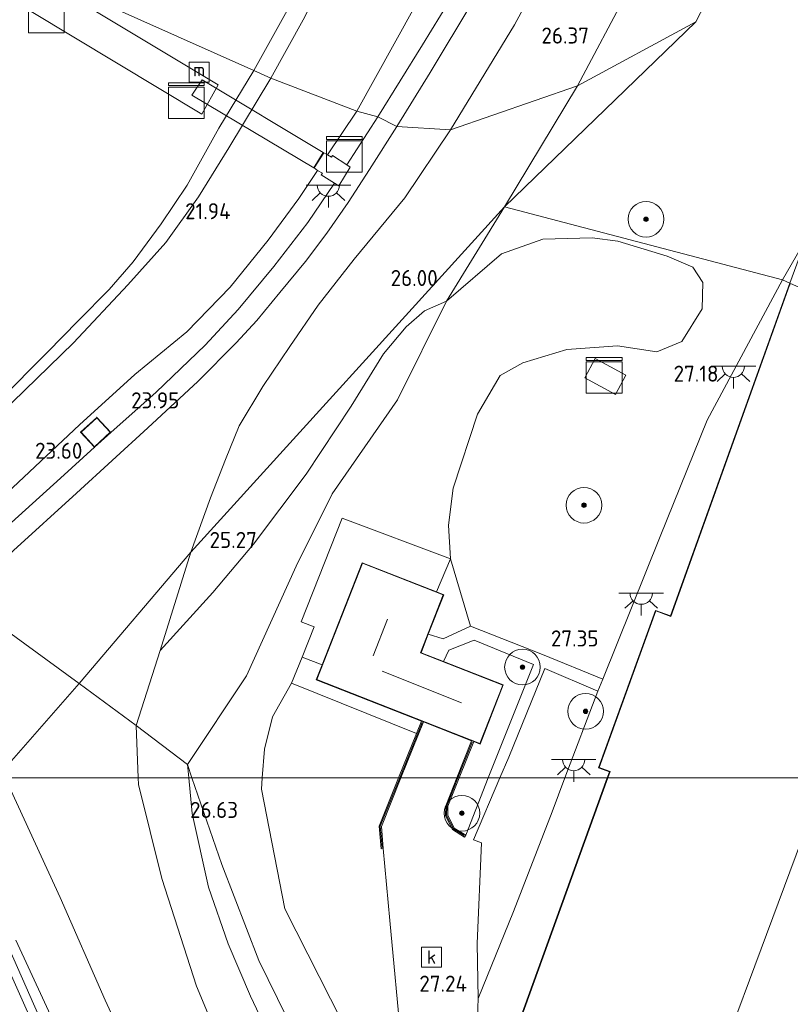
# Model space of a CAD drawing. Header units: metres. Extents: x 185049 to 189876, y 349292 to 352302.
# Tile 124 of 256: x 188881 to 188967, y 349975 to 350085. Entities that reach past the tile are written whole.
import ezdxf
from ezdxf.enums import TextEntityAlignment as Align

# ---------------------------------------------------------------- set-up
doc = ezdxf.new("R2010")
doc.units = ezdxf.units.M
for name, color, linetype, lineweight in [('B-WE-GR-BOOM-S', 90, 'Continuous', 25), ('B-WE-GR-GRAS-GV', 60, 'Continuous', 13), ('B-WE-GR-HAAG-G', 90, 'GR-HAAG1', 13), ('B-WE-GW-TALUD_KRUIN-G', 90, 'Continuous', 18), ('B-WE-GW-TALUD_TEEN-G', 90, 'Continuous', 18), ('B-WE-IE-MEUBILAIR_WATERWEGMEUBILAIR-S', 150, 'Continuous', 25), ('B-WE-IE-TERREINAFSCHEIDING_KUNSTMATIG_HEKWERK-G', 20, 'IE-TERREINAFSCHEIDING-KUNSTMATIG', 18), ('B-WE-IE-TERREINAFSCHEIDING_KUNSTMATIG_MUUR-G', 90, 'IE-TERREINAFSCHEIDING-KUNSTMATIG-DICHT', 18), ('B-WE-IE-TERREINAFSCHEIDING_KUNSTMATIG_MUUR-GV', 90, 'Continuous', 18), ('B-WE-KG-KADASTRAAL_DAKRAND-G', 170, 'Continuous', 18), ('B-WE-KG-KADASTRAAL_NOK-G', 10, 'Continuous', 18), ('B-WE-KL-DATA-S', 90, 'Continuous', 25), ('B-WE-KL-ET_LS_OV_LICHTPUNT-S', 190, 'Continuous', 25), ('B-WE-KW-KUNSTWERK_BRUG-GV', 170, 'Continuous', 18), ('B-WE-KW-KUNSTWERK_STEIGER-GV', 170, 'Continuous', 18), ('B-WE-OB-BEKLEDING_STEEN-GV', 30, 'Continuous', 18), ('B-WE-OB-BEKLEDING_STORTSTEEN-GV', 30, 'Continuous', 18), ('B-WE-OG-BEBOUWING_BEDRIJVEN-GV', 7, 'Continuous', 18), ('B-WE-OG-BEBOUWING_SCHUUR-GV', 7, 'Continuous', 35), ('B-WE-OG-BEBOUWING_WONINGBOUW-GV', 7, 'Continuous', 18), ('B-WE-OG-TERREIN_BEDRIJVENTERREIN-GV', 7, 'Continuous', 18), ('B-WE-OG-TERREIN_GROEN-GV', 7, 'Continuous', 18), ('B-WE-OG-WATER_HAVEN-GV', 170, 'Continuous', 18), ('B-WE-RI-GWA_KOLK-S', 30, 'Continuous', 25), ('B-WE-VH-VERHARDING_ASFALT-GV', 252, 'Continuous', 18), ('B-WE-VH-VERHARDING_BETON-GV', 252, 'Continuous', 18), ('B-WE-VH-VERHARDING_STRAATBAKSTEEN-GV', 252, 'Continuous', 18), ('B-WE-VH-VERHARDING_TEGEL-GV', 252, 'Continuous', 18), ('X-XX-AL-HOOGTELABEL-S', 7, 'Continuous', 25)]:
    doc.layers.add(name, color=color, linetype=linetype, lineweight=lineweight)
doc.styles.add('NLCS-ISO', font='NLCS-ISO.ttf')
doc.styles.add('NLCS-ISO-ANNOTATIVE-T18', font='NLCS-ISO.ttf', dxfattribs={"height": 1.8})
doc.linetypes.add('GR-HAAG1', pattern='A,6,[176,NLCS.SHX,S=0.125,R=0,X=0,Y=0],-2', length=8)
doc.linetypes.add('IE-TERREINAFSCHEIDING-KUNSTMATIG', pattern='A,4,[82,NLCS.SHX,S=0.75,R=90,X=0,Y=0],4,-2', length=10)
doc.linetypes.add('IE-TERREINAFSCHEIDING-KUNSTMATIG-DICHT', pattern='A,8,-1,[82,NLCS.SHX,S=0.75,R=90,X=0,Y=0],-1', length=10)

# ---------------------------------------------------------------- blocks, each defined once
blk = doc.blocks.new('SKL-ET_OV_LICHTPUNT-SO')
at = {"color": 0, "linetype": 'ByBlock', "lineweight": 18}
for points in [[(-1.25, 0), (-2.5, 0)], [(1.25, 0), (2.5, 0)], [(-0.92, -0.85), (-1.83, -1.7)], [(0.92, -0.85), (1.83, -1.7)], [(0, -1.25), (0, -2.5)]]:
    blk.add_lwpolyline(points, dxfattribs=at)
blk.add_lwpolyline([(0, 0), (1.25, 0, -1), (-1.25, 0)], format="xyb", close=True, dxfattribs=at)
blk = doc.blocks.new('SAL-HOOGTELABEL-SO')
at = {"color": 0, "linetype": 'ByBlock', "lineweight": -2, "style": 'NLCS-ISO-ANNOTATIVE-T18'}
blk.add_attdef('HOOGTE', text='', height=1.8, dxfattribs=at).set_placement((2.79, 0), align=Align.RIGHT)
blk = doc.blocks.new('SGR-BOOM_01-SO')
at = {"linetype": 'ByBlock', "lineweight": 18}
h = blk.add_hatch(color=0, dxfattribs=at)
h.dxf.hatch_style = 1
edge = h.paths.add_edge_path()
edge.add_arc((0, 0), 0.25, 0, 360)
at = {"color": 0, "linetype": 'ByBlock', "lineweight": 18}
for radius in [2, 0.25]:
    blk.add_circle((0, 0), radius, dxfattribs=at)
blk = doc.blocks.new('SKL-DATA_KAST-SO')
at = {"color": 0, "linetype": 'ByBlock', "lineweight": 18}
for points in [[(-2, 2), (2, 2), (2, 1.68), (-2, 1.68)], [(-2, 1.52), (2, 1.52), (2, -2), (-2, -2)]]:
    blk.add_lwpolyline(points, close=True, dxfattribs=at)
blk = doc.blocks.new('SIE-WATER_MEERPAAL-SO')
at = {"color": 0, "linetype": 'ByBlock', "lineweight": 18}
blk.add_lwpolyline([(-1.12, -1.12), (1.12, -1.12), (1.12, 1.12), (-1.12, 1.12)], close=True, dxfattribs=at)
at = {"color": 0, "linetype": 'ByBlock', "lineweight": 18, "style": 'NLCS-ISO'}
blk.add_text('m', height=1.5, dxfattribs=at).set_placement((0, 0.28), align=Align.MIDDLE_CENTER)
blk = doc.blocks.new('SRI-KOLK-SO')
at = {"color": 0, "linetype": 'ByBlock', "lineweight": 18}
blk.add_lwpolyline([(-1.125, -1.125), (1.125, -1.125), (1.125, 1.125), (-1.125, 1.125)], close=True, dxfattribs=at)
at = {"color": 0, "linetype": 'ByBlock', "lineweight": 18, "style": 'NLCS-ISO'}
blk.add_text('k', height=1.5, dxfattribs=at).set_placement((0, 0), align=Align.MIDDLE_CENTER)

msp = doc.modelspace()

# ---------------------------------------------------------------- linework, layer by layer
at = {"layer": 'B-WE-GR-GRAS-GV'}
for points in [[(188925.715, 350082.229, 24.908), (188920.726, 350074.154, 24.794), (188918.362, 350074.785, 24.62), (188926.923, 350090.263, 24.927), (188935.984, 350105.334, 24.905), (188944.242, 350118.441, 24.82), (188946.632, 350116.91, 25.055), (188940.922, 350107.396, 25.15), (188935.97, 350099.224, 25.154), (188930.767, 350090.465, 25.131)], [(188936.029, 350084.446, 25.255), (188928.862, 350072.696, 25.039), (188922.853, 350073.078, 24.754), (188926.593, 350079.114, 24.902), (188931.381, 350087.07, 25.095), (188935.27, 350093.742, 25.118), (188944.949, 350109.753, 25.084), (188948.69, 350116.037, 25.164), (188949.148, 350116.53, 25.171), (188949.461, 350116.86, 25.194), (188949.892, 350117.02, 25.239), (188950.399, 350117.117, 25.296), (188952.469, 350116.811, 25.531), (188954.063, 350116.717, 25.615), (188948.432, 350106.958, 25.346), (188942.702, 350096.783, 25.217)], [(188943.089, 350077.607, 26.874), (188928.862, 350072.696, 25.039), (188936.029, 350084.446, 25.255), (188942.702, 350096.783, 25.217), (188948.432, 350106.958, 25.346), (188954.063, 350116.717, 25.615), (188957.459, 350116.518, 26.191), (188960.952, 350116.46, 26.726), (188956.158, 350108.108, 26.828), (188953.403, 350101.85, 26.824), (188951.118, 350095.34, 26.809), (188948.75, 350088.27, 26.889)], [(188983.733, 350115.147, 27.432), (188985.532, 350114.294, 27.449), (188994.948, 350109.092, 27.478), (188995.463, 350106.188, 27.512), (188988.534, 350094.503, 27.356), (188980.73, 350082.594, 27.31), (188968.7488, 350060.4742, 27.217), (188966.089, 350055.864, 27.238), (188934.919, 350064.047, 26.775), (188956.355, 350084.802, 27.281), (188966.553, 350104.46, 27.274), (188973.144, 350115.82, 27.154)], [(188956.355, 350084.802, 27.281), (188943.089, 350077.607, 26.874), (188948.75, 350088.27, 26.889), (188951.118, 350095.34, 26.809), (188953.403, 350101.85, 26.824), (188956.158, 350108.108, 26.828), (188960.952, 350116.46, 26.726), (188963.247, 350116.421, 26.9), (188968.135, 350116.031, 27.056), (188973.144, 350115.82, 27.154), (188966.553, 350104.46, 27.274)], [(188956.355, 350084.802, 27.281), (188934.919, 350064.047, 26.775), (188943.089, 350077.607, 26.874)], [(188934.919, 350064.047, 26.775), (188899.747, 350025.329, 24.366), (188901.95, 350031.413, 24.378), (188903.65, 350035.726, 24.316), (188905.179, 350039.505, 24.324), (188907.814, 350043.894, 24.293), (188910.835, 350048.381, 24.305), (188914.043, 350053.034, 24.436), (188918.065, 350058.19, 24.774), (188923.737, 350065.067, 24.94), (188928.862, 350072.696, 25.039), (188943.089, 350077.607, 26.874)], [(188920.726, 350074.154, 24.794), (188917.238, 350068.766, 24.569), (188915.647, 350069.816, 24.633), (188915.519, 350069.617, 24.633), (188915.076, 350069.896, 24.633), (188918.362, 350074.785, 24.62)], [(188899.747, 350025.329, 24.366), (188887.229, 350010.58, 24.174), (188874.05, 350020.2, 23.885), (188879.873, 350025.505, 23.843), (188886.951, 350031.937, 23.874), (188894.948, 350039.283, 23.97), (188900.526, 350044.455, 23.981), (188904.825, 350048.793, 24.012), (188907.164, 350051.32, 24.085), (188909.732, 350054.427, 24.182), (188912.596, 350057.917, 24.289), (188915.007, 350061.11, 24.412), (188917.407, 350064.547, 24.551), (188919.787, 350068.232, 24.713), (188922.853, 350073.078, 24.754), (188928.862, 350072.696, 25.039), (188923.737, 350065.067, 24.94), (188918.065, 350058.19, 24.774), (188914.043, 350053.034, 24.436), (188910.835, 350048.381, 24.305), (188907.814, 350043.894, 24.293), (188905.179, 350039.505, 24.324), (188903.65, 350035.726, 24.316), (188901.95, 350031.413, 24.378)], [(188902.222, 350020.79, 25.303), (188896.322, 350014.303, 24.335), (188899.747, 350025.329, 24.366), (188934.919, 350064.047, 26.775), (188928.436, 350053.462, 26.601), (188925.947, 350052.375, 26.362), (188923.902, 350050.601, 26.287), (188921.348, 350047.568, 26.211), (188917.729, 350041.691, 26.332), (188912.67, 350034.088, 26.377), (188906.773, 350026.203, 25.969)], [(188934.919, 350064.047, 26.775), (188966.089, 350055.864, 27.238), (188957.633, 350040.12, 27.274), (188952.366, 350027.085, 27.266), (188945.963, 350011.096, 27.182), (188939.177, 350013.857, 27.305), (188931.09, 350017.011, 27.411), (188928.862, 350024.593, 27.474), (188928.634, 350028.359, 27.252), (188929.183, 350032.506, 27.131), (188931.912, 350040.802, 26.767), (188934.417, 350045.139, 26.752), (188936.975, 350046.542, 26.767), (188941.908, 350048.044, 26.813), (188947.589, 350048.476, 26.858), (188952.015, 350047.788, 26.888), (188954.807, 350048.959, 26.994), (188957.081, 350052.597, 27.04), (188957.167, 350055.578, 27.04), (188956.045, 350057.298, 27.055), (188953.155, 350058.503, 27.055), (188947.609, 350060.213, 26.979), (188944.767, 350060.579, 26.994), (188939.225, 350060.426, 26.964), (188934.571, 350058.786, 26.798), (188928.436, 350053.462, 26.601)], [(188968.7488, 350060.4742, 27.217), (188966.912, 350055.495, 27.217), (188966.089, 350055.864, 27.238)], [(188943.91, 350044.874, 26.821), (188947.371, 350043.012, 26.881), (188948.539, 350045.183, 26.893), (188945.078, 350047.045, 26.833)], [(188896.322, 350014.303, 24.335), (188893.609, 350005.884, 24.174), (188887.229, 350010.58, 24.174), (188899.747, 350025.329, 24.366)], [(188887.229, 350010.58, 24.174), (188878.582, 350000.739, 23.751), (188873.636, 350011.191, 23.677), (188869.947, 350018.15, 23.554), (188869.565, 350019.694, 23.523), (188869.754, 350021.677, 23.5), (188870.363, 350022.76, 23.485), (188872.197, 350021.486, 23.774), (188874.05, 350020.2, 23.885)], [(188941.6893, 350000, 27.2439), (188934.4128, 350000, 27.2569), (188935.415, 350002.337, 27.242), (188939.429, 350012.264, 27.258), (188945.378, 350009.753, 27.187)], [(188893.8489, 350000, 24.0795), (188878.9229, 350000, 23.7527), (188878.582, 350000.739, 23.751), (188887.229, 350010.58, 24.174), (188893.609, 350005.884, 24.174)], [(188923.0409, 350000, 27.4625), (188907.7676, 350000, 27.0111), (188908.029, 350003.22, 27.109), (188908.905, 350006.855, 27.185), (188911.03, 350010.619, 27.2), (188925.051, 350004.995, 27.524)], [(188920.202, 349934.937, 24.241), (188924.99, 349924.912, 24.19), (188920.57, 349921.788, 24.146), (188913.236, 349931.163, 24.064), (188908.498, 349928.243, 24.072), (188903.995, 349932.081, 24.044), (188900.916, 349934.754, 23.8), (188900.388, 349936.252, 23.686), (188903.159, 349940.556, 23.714), (188903.803, 349943.266, 23.682), (188903.418, 349946.297, 23.722), (188901.379, 349950.933, 23.737), (188896.108, 349962.187, 23.737), (188890.14, 349975.067, 23.722), (188885.099, 349986.61, 23.784), (188878.9229, 350000, 23.7527), (188893.8489, 350000, 24.0795), (188893.878, 349999.285, 24.068), (188896.487, 349988.742, 24.119), (188900.377, 349976.649, 24.178), (188905.114, 349965.372, 24.131), (188910.419, 349954.848, 24.091), (188915.38, 349943.553, 24.135)], [(188920.869, 349994.603, 27.396), (188921.075, 349992.062, 27.254), (188921.324, 349992.082, 27.254), (188922.061, 349984.005, 27.246), (188923.356, 349970.034, 27.25), (188924.063, 349957.336, 27.215), (188917.979, 349970.13, 27.185), (188910.306, 349985.341, 27.064), (188907.666, 349998.748, 26.973), (188907.7676, 350000, 27.0111), (188923.0409, 350000, 27.4625)], [(188935.924, 349985.027, 27.258), (188931.981, 349975.271, 27.325), (188931.864, 349981.448, 27.278), (188932.347, 349992.732, 27.317), (188931.443, 349993.075, 27.301), (188934.4128, 350000, 27.2569), (188941.6893, 350000, 27.2439), (188940.257, 349996.213, 27.266)]]:
    msp.add_polyline3d(points, close=True, dxfattribs=at)
for points in [[(188926.923, 350090.263, 24.927), (188918.362, 350074.785, 24.62), (188908.719, 350078.47, 21.404), (188912.358, 350085.01, 21.393), (188914.695, 350089.652, 21.408)], [(188878.336, 350040.818, 21.226), (188886.585, 350048.783, 21.245), (188892.694, 350055.297, 21.184), (188896.957, 350060.062, 21.414), (188900.596, 350065.168, 21.418), (188904.015, 350070.669, 21.314), (188908.719, 350078.47, 21.404), (188918.362, 350074.785, 24.62), (188915.076, 350069.896, 24.633), (188914.656, 350070.104, 24.641), (188913.566, 350068.437, 24.618), (188913.939, 350068.135, 24.618), (188911.872, 350064.97, 24.597), (188908.441, 350060.305, 24.289), (188904.177, 350055.051, 24.07), (188899.321, 350050.051, 23.962), (188893.459, 350045.257, 23.731), (188887.273, 350039.588, 23.654), (188879.177, 350031.984, 23.72)], [(188879.177, 350031.984, 23.72), (188887.273, 350039.588, 23.654), (188893.459, 350045.257, 23.731), (188899.321, 350050.051, 23.962), (188904.177, 350055.051, 24.07), (188908.441, 350060.305, 24.289), (188911.872, 350064.97, 24.597), (188913.939, 350068.135, 24.618), (188914.522, 350067.845, 24.603), (188914.371, 350067.659, 24.599), (188915.873, 350066.689, 24.496), (188912.885, 350062.285, 24.405), (188909.061, 350057.355, 24.212), (188905.077, 350052.533, 24.055), (188901.345, 350048.55, 23.947), (188895.867, 350043.282, 23.943), (188890.789, 350038.762, 23.87), (188889.205, 350040.442, 23.87), (188887.399, 350038.785, 23.87), (188888.959, 350037.084, 23.87), (188885.134, 350033.624, 23.789), (188878.858, 350027.955, 23.793)]]:
    msp.add_polyline3d(points, dxfattribs=at)
at = {"layer": 'B-WE-GR-HAAG-G'}
for points in [[(188957.633, 350040.12, 27.274), (188952.366, 350027.085, 27.266), (188945.963, 350011.096, 27.182)], [(188945.378, 350009.753, 27.187), (188941.6893, 350000, 27.2439)], [(188941.6893, 350000, 27.2439), (188940.257, 349996.213, 27.266), (188935.924, 349985.027, 27.258), (188931.981, 349975.271, 27.325), (188931.81, 349971.092, 27.27), (188926.66, 349971.221, 27.257)]]:
    msp.add_polyline3d(points, dxfattribs=at)
at = {"layer": 'B-WE-GW-TALUD_KRUIN-G'}
for points in [[(188918.362, 350074.785, 24.62), (188926.923, 350090.263, 24.927), (188935.984, 350105.334, 24.905), (188944.242, 350118.441, 24.82)], [(188943.089, 350077.607, 26.874), (188948.75, 350088.27, 26.889), (188951.118, 350095.34, 26.809), (188953.403, 350101.85, 26.824), (188956.158, 350108.108, 26.828), (188960.952, 350116.46, 26.726)], [(188934.919, 350064.047, 26.775), (188943.089, 350077.607, 26.874)], [(188918.362, 350074.785, 24.62), (188915.076, 350069.896, 24.633), (188914.656, 350070.104, 24.641), (188913.566, 350068.437, 24.618), (188913.939, 350068.135, 24.618), (188911.872, 350064.97, 24.597), (188908.441, 350060.305, 24.289), (188904.177, 350055.051, 24.07), (188899.321, 350050.051, 23.962), (188893.459, 350045.257, 23.731), (188887.273, 350039.588, 23.654), (188879.177, 350031.984, 23.72), (188875.325, 350028.823, 23.808), (188874.224, 350027.245, 23.808), (188870.363, 350022.76, 23.485), (188869.754, 350021.677, 23.5), (188869.565, 350019.694, 23.523), (188869.947, 350018.15, 23.554), (188873.636, 350011.191, 23.677), (188878.582, 350000.739, 23.751)], [(188934.919, 350064.047, 26.775), (188928.436, 350053.462, 26.601), (188922.926, 350042.408, 26.64), (188915.615, 350031.869, 27.093), (188911.565, 350023.756, 27.03), (188905.988, 350011.444, 26.652), (188899.367, 350001.507, 26.428)], [(188899.367, 350001.507, 26.428), (188899.5159, 350000, 26.4851)], [(188875.893, 349896.916, 23.525), (188882.123, 349906.416, 23.576), (188889.411, 349918.168, 23.556), (188895.134, 349928.061, 23.635), (188897.564, 349927.107, 23.812), (188901.977, 349925.407, 23.969), (188905.957, 349923.774, 24.103), (188906.768, 349924.883, 24.028), (188907.646, 349926.578, 23.958), (188908.498, 349928.243, 24.072), (188903.995, 349932.081, 24.044), (188900.916, 349934.754, 23.8), (188900.388, 349936.252, 23.686), (188903.159, 349940.556, 23.714), (188903.803, 349943.266, 23.682), (188903.418, 349946.297, 23.722), (188901.379, 349950.933, 23.737), (188896.108, 349962.187, 23.737), (188890.14, 349975.067, 23.722), (188885.099, 349986.61, 23.784), (188878.9229, 350000, 23.7527)], [(188899.5159, 350000, 26.4851), (188899.909, 349996.022, 26.636), (188901.726, 349987.737, 26.727), (188903.952, 349981.416, 26.845), (188906.446, 349975.549, 26.747), (188909.404, 349969.28, 26.869), (188913.46, 349961.27, 26.924), (188917.505, 349953.221, 26.959), (188921.592, 349945.685, 26.869), (188926.033, 349937.761, 26.88), (188929.92, 349929.38, 27.006), (188935.471, 349919.521, 27.112), (188940.355, 349910.522, 27.219), (188942.17, 349906.445, 27.179)]]:
    msp.add_polyline3d(points, dxfattribs=at)
at = {"layer": 'B-WE-GW-TALUD_TEEN-G'}
for points in [[(188928.862, 350072.696, 25.039), (188936.029, 350084.446, 25.255), (188942.702, 350096.783, 25.217), (188948.432, 350106.958, 25.346), (188954.063, 350116.717, 25.615)], [(188899.747, 350025.329, 24.366), (188901.95, 350031.413, 24.378), (188903.65, 350035.726, 24.316), (188905.179, 350039.505, 24.324), (188907.814, 350043.894, 24.293), (188910.835, 350048.381, 24.305), (188914.043, 350053.034, 24.436), (188918.065, 350058.19, 24.774), (188923.737, 350065.067, 24.94), (188928.862, 350072.696, 25.039)], [(188899.747, 350025.329, 24.366), (188896.322, 350014.303, 24.335), (188893.609, 350005.884, 24.174)], [(188893.609, 350005.884, 24.174), (188893.8489, 350000, 24.0795)], [(188893.8489, 350000, 24.0795), (188893.878, 349999.285, 24.068), (188896.487, 349988.742, 24.119), (188900.377, 349976.649, 24.178), (188905.114, 349965.372, 24.131), (188910.419, 349954.848, 24.091), (188915.38, 349943.553, 24.135), (188920.202, 349934.937, 24.241), (188924.99, 349924.912, 24.19), (188930.132, 349916.424, 24.276), (188938.806, 349903.581, 24.473)]]:
    msp.add_polyline3d(points, dxfattribs=at)
at = {"layer": 'B-WE-IE-TERREINAFSCHEIDING_KUNSTMATIG_HEKWERK-G'}
for points in [[(188887.229, 350010.58, 24.174), (188874.05, 350020.2, 23.885), (188872.197, 350021.486, 23.774), (188870.363, 350022.76, 23.485), (188865.41, 350026.285, 21.141), (188863.882, 350027.141, 20.806)], [(188887.229, 350010.58, 24.174), (188893.609, 350005.884, 24.174)], [(188893.609, 350005.884, 24.174), (188899.367, 350001.507, 26.428)], [(188899.367, 350001.507, 26.428), (188899.8836, 350000, 26.4788)], [(188899.8836, 350000, 26.4788), (188903.212, 349990.29, 26.806), (188907.363, 349979.517, 26.912), (188912.631, 349968.794, 26.971), (188919.285, 349955.319, 27.01), (188925.859, 349941.858, 26.959), (188932.449, 349928.476, 27.109), (188938.982, 349914.955, 27.16), (188942.915, 349907.002, 27.286)]]:
    msp.add_polyline3d(points, dxfattribs=at)
at = {"layer": 'B-WE-IE-TERREINAFSCHEIDING_KUNSTMATIG_MUUR-G'}
for points in [[(188925.679, 350006.223, 27.604), (188923.1752, 350000, 27.604)], [(188931.309, 350004.029, 27.604), (188929.7019, 350000, 27.604)], [(188923.1752, 350000, 27.604), (188920.996, 349994.584, 27.604), (188921.189, 349992.197, 27.604)], [(188929.7019, 350000, 27.604), (188928.453, 349996.869, 27.604), (188928.435, 349995.79, 27.604), (188929.188, 349994.3, 27.604), (188930.409, 349993.549, 27.604)]]:
    msp.add_polyline3d(points, dxfattribs=at)
at = {"layer": 'B-WE-IE-TERREINAFSCHEIDING_KUNSTMATIG_MUUR-GV'}
for points in [[(188923.3106, 350000, 25.9822), (188923.0409, 350000, 27.4625), (188925.051, 350004.995, 27.524), (188925.61, 350006.384, 27.541), (188925.843, 350006.293, 24.819)], [(188929.8366, 350000, 27.4973), (188929.5675, 350000, 25.9768), (188931.234, 350004.176, 25.397), (188931.467, 350004.085, 27.486)], [(188921.324, 349992.082, 27.254), (188921.075, 349992.062, 27.254), (188920.869, 349994.603, 27.396), (188923.0409, 350000, 27.4625), (188923.3106, 350000, 25.9822), (188921.123, 349994.564, 26.987)], [(188930.581, 349993.59, 27.474), (188930.45, 349993.377, 27.474), (188929.092, 349994.212, 27.034), (188928.309, 349995.761, 26.664), (188928.328, 349996.894, 26.408), (188929.5675, 350000, 25.9768), (188929.8366, 350000, 27.4973), (188928.577, 349996.844, 27.506), (188928.56, 349995.819, 27.502), (188929.283, 349994.388, 27.482)]]:
    msp.add_polyline3d(points, close=True, dxfattribs=at)
at = {"layer": 'B-WE-KG-KADASTRAAL_DAKRAND-G'}
for points in [[(188946.5008, 350000, 35.513), (188946.762, 350000.723, 35.513), (188945.536, 350001.166, 35.512), (188951.883, 350018.736, 35.512), (188953.579, 350018.123, 35.512), (188966.883, 350055.26, 35.289), (188966.933, 350055.392, 35.512)], [(188996.6542, 350000, 35.512), (188991.088, 349984.59, 35.512), (188989.311, 349985.232, 35.512), (188974.111, 349943.154, 35.53), (188931.523, 349958.538, 35.512), (188946.5008, 350000, 35.513)]]:
    msp.add_polyline3d(points, dxfattribs=at)
for points in [[(188888.962, 350037.154, 26.344), (188887.469, 350038.782, 26.344), (188889.202, 350040.371, 26.325), (188890.717, 350038.764, 26.344)], [(188932.151, 350003.87, 30.507), (188913.868, 350011.048, 30.425), (188918.985, 350024.081, 30.421), (188928.047, 350020.529, 30.436), (188925.496, 350014.025, 30.46), (188934.717, 350010.402, 30.464)]]:
    msp.add_polyline3d(points, close=True, dxfattribs=at)
at = {"layer": 'B-WE-KG-KADASTRAAL_NOK-G'}
for points in [[(188920.193, 350013.712, 35.263), (188921.801, 350017.802, 35.212)], [(188921.212, 350011.971, 33.839), (188930.117, 350008.418, 33.882)], [(188952.652, 349951.127, 37.587), (188970.8512, 350000, 37.5247)]]:
    msp.add_polyline3d(points, dxfattribs=at)
at = {"layer": 'B-WE-KW-KUNSTWERK_BRUG-GV'}
msp.add_polyline3d([(188914.597, 350070.16, 24.513), (188913.543, 350068.427, 24.543), (188899.861, 350076.586, 21.564), (188901.019, 350078.277, 21.578)], close=True, dxfattribs=at)
at = {"layer": 'B-WE-KW-KUNSTWERK_STEIGER-GV'}
msp.add_polyline3d([(188858.63, 350100.761, 21.555), (188881.499, 350090.565, 21.437), (188902.811, 350077.739, 21.318), (188901.002, 350074.451, 21.325), (188881.834, 350085.957, 21.446), (188882.205, 350086.587, 21.462), (188865.019, 350096.933, 21.431), (188863.483, 350096.301, 21.416), (188856.479, 350084.315, 21.439), (188855.336, 350085.057, 21.446), (188862.294, 350096.95, 21.469), (188861.988, 350098.556, 21.462)], close=True, dxfattribs=at)
msp.add_polyline3d([(188876.26, 349985.348, 21.368), (188887.089, 349961.095, 21.438), (188895.319, 349942.699, 21.449), (188887.909, 349931.028, 21.399), (188867.122, 349897.84, 21.357)], dxfattribs=at)
at = {"layer": 'B-WE-OB-BEKLEDING_STEEN-GV'}
for points in [[(188878.9229, 350000, 23.7527), (188885.099, 349986.61, 23.784), (188890.14, 349975.067, 23.722), (188896.108, 349962.187, 23.737)], [(188886.345, 349968.403, 20.807), (188880.15, 349981.81, 20.807)]]:
    msp.add_polyline3d(points, dxfattribs=at)
at = {"layer": 'B-WE-OB-BEKLEDING_STORTSTEEN-GV'}
msp.add_polyline3d([(188914.695, 350089.652, 21.408), (188912.358, 350085.01, 21.393), (188908.719, 350078.47, 21.404), (188906.831, 350079.324, 20.805), (188911.877, 350088.456, 20.805)], dxfattribs=at)
msp.add_polyline3d([(188868.636, 350030.285, 21.153), (188865.41, 350026.285, 21.141), (188863.882, 350027.141, 20.806), (188864.842, 350028.388, 20.806), (188868.281, 350032.078, 20.806), (188872.601, 350036.633, 20.806), (188878.192, 350042.244, 20.806), (188883.687, 350047.765, 20.806), (188887.132, 350051.283, 20.806), (188890.58, 350054.781, 20.806), (188893.282, 350057.889, 20.806), (188896.409, 350062.134, 20.806), (188899.33, 350066.479, 20.806), (188902.892, 350072.867, 20.806), (188906.831, 350079.324, 20.805), (188908.719, 350078.47, 21.404), (188904.015, 350070.669, 21.314), (188900.596, 350065.168, 21.418), (188896.957, 350060.062, 21.414), (188892.694, 350055.297, 21.184), (188886.585, 350048.783, 21.245), (188878.336, 350040.818, 21.226), (188873.793, 350035.826, 21.234)], close=True, dxfattribs=at)
at = {"layer": 'B-WE-OG-BEBOUWING_BEDRIJVEN-GV'}
for points in [[(189011.266, 350044.774, 27.217), (189008.352, 350036.917, 27.217), (188966.912, 350055.495, 27.217), (188968.7488, 350060.4742, 27.217)], [(189008.352, 350036.917, 27.217), (188996.069, 350002.351, 27.397), (188997.385, 350001.876, 27.397), (188996.7074, 350000, 27.397), (188946.4477, 350000, 27.397), (188946.698, 350000.693, 27.397), (188945.472, 350001.136, 27.397), (188951.853, 350018.8, 27.397), (188953.549, 350018.187, 27.397), (188966.912, 350055.495, 27.217)], [(188996.7074, 350000, 27.397), (188991.118, 349984.526, 27.397), (188989.341, 349985.168, 27.397), (188974.141, 349943.09, 27.397), (188931.459, 349958.508, 27.397), (188946.4477, 350000, 27.397)]]:
    msp.add_polyline3d(points, close=True, dxfattribs=at)
at = {"layer": 'B-WE-OG-BEBOUWING_SCHUUR-GV'}
msp.add_polyline3d([(188890.789, 350038.762, 23.87), (188888.959, 350037.084, 23.87), (188887.399, 350038.785, 23.87), (188889.205, 350040.442, 23.87)], close=True, dxfattribs=at)
at = {"layer": 'B-WE-OG-BEBOUWING_WONINGBOUW-GV'}
msp.add_polyline3d([(188934.782, 350010.431, 27.474), (188932.179, 350003.805, 27.474), (188931.467, 350004.085, 27.486), (188931.234, 350004.176, 25.397), (188925.843, 350006.293, 24.819), (188925.61, 350006.384, 27.541), (188913.804, 350011.019, 27.474), (188914.46, 350012.691, 27.404), (188918.957, 350024.146, 27.474), (188927.306, 350020.873, 27.474), (188928.112, 350020.557, 27.474), (188926.379, 350016.14, 27.463), (188925.56, 350014.053, 27.474), (188928.092, 350013.059, 27.372)], close=True, dxfattribs=at)
at = {"layer": 'B-WE-OG-TERREIN_BEDRIJVENTERREIN-GV'}
msp.add_polyline3d([(188966.912, 350055.495, 27.217), (188953.549, 350018.187, 27.397), (188951.853, 350018.8, 27.397), (188945.472, 350001.136, 27.397), (188946.698, 350000.693, 27.397), (188946.4477, 350000, 27.397), (188941.6893, 350000, 27.2439), (188945.378, 350009.753, 27.187), (188945.963, 350011.096, 27.182), (188952.366, 350027.085, 27.266), (188957.633, 350040.12, 27.274), (188966.089, 350055.864, 27.238)], close=True, dxfattribs=at)
msp.add_polyline3d([(188931.81, 349971.092, 27.27), (188931.981, 349975.271, 27.325), (188935.924, 349985.027, 27.258), (188940.257, 349996.213, 27.266), (188941.6893, 350000, 27.2439), (188946.4477, 350000, 27.397), (188931.459, 349958.508, 27.397)], dxfattribs=at)
at = {"layer": 'B-WE-OG-TERREIN_GROEN-GV'}
for points in [[(188954.807, 350048.959, 26.994), (188952.015, 350047.788, 26.888), (188947.589, 350048.476, 26.858), (188941.908, 350048.044, 26.813), (188936.975, 350046.542, 26.767), (188934.417, 350045.139, 26.752), (188931.912, 350040.802, 26.767), (188929.183, 350032.506, 27.131), (188928.634, 350028.359, 27.252), (188928.862, 350024.593, 27.474), (188916.718, 350029.141, 27.345), (188912.14, 350017.526, 27.376), (188913.565, 350016.968, 27.384), (188912.232, 350013.533, 27.404), (188911.03, 350010.619, 27.2), (188908.905, 350006.855, 27.185), (188908.029, 350003.22, 27.109), (188907.7676, 350000, 27.0111), (188899.8836, 350000, 26.4788), (188899.367, 350001.507, 26.428), (188905.988, 350011.444, 26.652), (188911.565, 350023.756, 27.03), (188915.615, 350031.869, 27.093), (188922.926, 350042.408, 26.64), (188928.436, 350053.462, 26.601), (188934.571, 350058.786, 26.798), (188939.225, 350060.426, 26.964), (188944.767, 350060.579, 26.994), (188947.609, 350060.213, 26.979), (188953.155, 350058.503, 27.055), (188956.045, 350057.298, 27.055), (188957.167, 350055.578, 27.04), (188957.081, 350052.597, 27.04)], [(188905.988, 350011.444, 26.652), (188899.367, 350001.507, 26.428), (188893.609, 350005.884, 24.174), (188896.322, 350014.303, 24.335), (188902.222, 350020.79, 25.303), (188906.773, 350026.203, 25.969), (188912.67, 350034.088, 26.377), (188917.729, 350041.691, 26.332), (188921.348, 350047.568, 26.211), (188923.902, 350050.601, 26.287), (188925.947, 350052.375, 26.362), (188928.436, 350053.462, 26.601), (188922.926, 350042.408, 26.64), (188915.615, 350031.869, 27.093), (188911.565, 350023.756, 27.03)], [(188899.5159, 350000, 26.4851), (188893.8489, 350000, 24.0795), (188893.609, 350005.884, 24.174), (188899.367, 350001.507, 26.428)], [(188899.8836, 350000, 26.4788), (188899.5159, 350000, 26.4851), (188899.367, 350001.507, 26.428)], [(188942.915, 349907.002, 27.286), (188942.17, 349906.445, 27.179), (188940.355, 349910.522, 27.219), (188935.471, 349919.521, 27.112), (188929.92, 349929.38, 27.006), (188926.033, 349937.761, 26.88), (188921.592, 349945.685, 26.869), (188917.505, 349953.221, 26.959), (188913.46, 349961.27, 26.924), (188909.404, 349969.28, 26.869), (188906.446, 349975.549, 26.747), (188903.952, 349981.416, 26.845), (188901.726, 349987.737, 26.727), (188899.909, 349996.022, 26.636), (188899.5159, 350000, 26.4851), (188899.8836, 350000, 26.4788), (188903.212, 349990.29, 26.806), (188907.363, 349979.517, 26.912), (188912.631, 349968.794, 26.971), (188919.285, 349955.319, 27.01), (188925.859, 349941.858, 26.959), (188932.449, 349928.476, 27.109), (188938.982, 349914.955, 27.16)]]:
    msp.add_polyline3d(points, close=True, dxfattribs=at)
for points in [[(188905.114, 349965.372, 24.131), (188900.377, 349976.649, 24.178), (188896.487, 349988.742, 24.119), (188893.878, 349999.285, 24.068), (188893.8489, 350000, 24.0795), (188899.5159, 350000, 26.4851), (188899.909, 349996.022, 26.636), (188901.726, 349987.737, 26.727), (188903.952, 349981.416, 26.845), (188906.446, 349975.549, 26.747), (188909.404, 349969.28, 26.869)], [(188912.631, 349968.794, 26.971), (188907.363, 349979.517, 26.912), (188903.212, 349990.29, 26.806), (188899.8836, 350000, 26.4788), (188907.7676, 350000, 27.0111), (188907.666, 349998.748, 26.973), (188910.306, 349985.341, 27.064), (188917.979, 349970.13, 27.185)]]:
    msp.add_polyline3d(points, dxfattribs=at)
at = {"layer": 'B-WE-OG-WATER_HAVEN-GV'}
for points in [[(189019.206, 350265.696, 20.805), (189013.413, 350256.553, 20.805), (189005.692, 350244.307, 20.805), (188999.111, 350233.326, 20.805), (188994.935, 350225.719, 20.805), (188994.215, 350224.502, 20.806), (188989.29, 350216.168, 20.805), (188979.705, 350200.383, 20.805), (188970.068, 350184.71, 20.805), (188961.099, 350169.357, 20.805), (188950.466, 350151.694, 20.805), (188940.654, 350135.28, 20.805), (188931.812, 350120.808, 20.805), (188922.129, 350103.54, 20.805), (188915.643, 350094.248, 20.805), (188911.877, 350088.456, 20.805), (188906.831, 350079.324, 20.805), (188791.3946, 350130.7955, 20.8255), (188914.362, 350399.888, 20.805)], [(188867.486, 349896.974, 20.806), (188896.232, 349942.607, 20.806), (188872.823, 349995.715, 20.806)], [(188880.15, 349981.81, 20.807), (188886.345, 349968.403, 20.807), (188891.525, 349956.954, 20.807), (188895.669, 349947.915, 20.807), (188897.029, 349944.654, 20.807), (188897.269, 349943.004, 20.807), (188896.524, 349941.319, 20.807), (188894.654, 349939.797, 20.807), (188893.434, 349937.027, 20.807), (188893.786, 349935.581, 20.807), (188892.952, 349934.48, 20.807), (188891.044, 349933.07, 20.807), (188889.827, 349931.526, 20.807), (188889.507, 349930.069, 20.807), (188889.248, 349928.894, 20.807), (188881.655, 349916.846, 20.807), (188873.735, 349904.745, 20.807)]]:
    msp.add_polyline3d(points, dxfattribs=at)
for points in [[(188871.9982, 350000, 20.806), (188769.6581, 350000, 20.8104), (188791.3946, 350130.7955, 20.8255), (188906.831, 350079.324, 20.805), (188902.892, 350072.867, 20.806), (188899.33, 350066.479, 20.806), (188896.409, 350062.134, 20.806), (188893.282, 350057.889, 20.806), (188890.58, 350054.781, 20.806), (188887.132, 350051.283, 20.806), (188883.687, 350047.765, 20.806), (188878.192, 350042.244, 20.806), (188872.601, 350036.633, 20.806), (188868.281, 350032.078, 20.806), (188864.842, 350028.388, 20.806), (188863.882, 350027.141, 20.806), (188863.226, 350025.359, 20.806), (188862.79, 350023.01, 20.806), (188863.096, 350020.483, 20.806), (188864.127, 350017.653, 20.806), (188868.648, 350007.418, 20.806)], [(188896.232, 349942.607, 20.806), (188867.486, 349896.974, 20.806), (188833.904, 349918.26, 20.806), (188809.881, 349934.678, 20.806), (188763.3974, 349962.3276, 20.806), (188769.6581, 350000, 20.8104), (188871.9982, 350000, 20.806), (188873.713, 349996.203, 20.806), (188872.823, 349995.715, 20.806)]]:
    msp.add_polyline3d(points, close=True, dxfattribs=at)
at = {"layer": 'B-WE-VH-VERHARDING_ASFALT-GV'}
for points in [[(188931.381, 350087.07, 25.095), (188926.593, 350079.114, 24.902), (188922.853, 350073.078, 24.754), (188920.726, 350074.154, 24.794), (188925.715, 350082.229, 24.908), (188930.767, 350090.465, 25.131)], [(188878.858, 350027.955, 23.793), (188885.134, 350033.624, 23.789), (188888.959, 350037.084, 23.87), (188890.789, 350038.762, 23.87), (188895.867, 350043.282, 23.943), (188901.345, 350048.55, 23.947), (188905.077, 350052.533, 24.055), (188909.061, 350057.355, 24.212), (188912.885, 350062.285, 24.405), (188915.873, 350066.689, 24.496), (188916.33, 350066.394, 24.592), (188917.617, 350068.516, 24.599), (188917.238, 350068.766, 24.569), (188920.726, 350074.154, 24.794), (188922.853, 350073.078, 24.754), (188919.787, 350068.232, 24.713), (188917.407, 350064.547, 24.551), (188915.007, 350061.11, 24.412), (188912.596, 350057.917, 24.289), (188909.732, 350054.427, 24.182), (188907.164, 350051.32, 24.085), (188904.825, 350048.793, 24.012), (188900.526, 350044.455, 23.981), (188894.948, 350039.283, 23.97), (188886.951, 350031.937, 23.874), (188879.873, 350025.505, 23.843)]]:
    msp.add_polyline3d(points, dxfattribs=at)
at = {"layer": 'B-WE-VH-VERHARDING_BETON-GV'}
msp.add_polyline3d([(188915.076, 350069.896, 24.633), (188915.519, 350069.617, 24.633), (188915.647, 350069.816, 24.633), (188917.238, 350068.766, 24.569), (188917.617, 350068.516, 24.599), (188916.33, 350066.394, 24.592), (188915.873, 350066.689, 24.496), (188914.371, 350067.659, 24.599), (188914.522, 350067.845, 24.603), (188913.939, 350068.135, 24.618), (188913.566, 350068.437, 24.618), (188914.656, 350070.104, 24.641)], close=True, dxfattribs=at)
at = {"layer": 'B-WE-VH-VERHARDING_STRAATBAKSTEEN-GV'}
for points in [[(188948.539, 350045.183, 26.893), (188947.371, 350043.012, 26.881), (188943.91, 350044.874, 26.821), (188945.078, 350047.045, 26.833)], [(188931.09, 350017.011, 27.411), (188928.028, 350015.614, 27.459), (188926.379, 350016.14, 27.463), (188928.112, 350020.557, 27.474), (188927.306, 350020.873, 27.474), (188928.862, 350024.593, 27.474)], [(188931.09, 350017.011, 27.411), (188939.177, 350013.857, 27.305), (188945.963, 350011.096, 27.182), (188945.378, 350009.753, 27.187), (188939.429, 350012.264, 27.258), (188935.415, 350002.337, 27.242), (188934.4128, 350000, 27.2569), (188933.1027, 350000, 27.3575), (188934.5, 350003.552, 27.293), (188938.175, 350012.736, 27.309), (188931.533, 350015.474, 27.348), (188928.678, 350014.34, 27.392), (188928.092, 350013.059, 27.372), (188925.56, 350014.053, 27.474), (188926.379, 350016.14, 27.463), (188928.028, 350015.614, 27.459)], [(188938.175, 350012.736, 27.309), (188934.5, 350003.552, 27.293), (188933.1027, 350000, 27.3575), (188929.8366, 350000, 27.4973), (188931.467, 350004.085, 27.486), (188932.179, 350003.805, 27.474), (188934.782, 350010.431, 27.474), (188928.092, 350013.059, 27.372), (188928.678, 350014.34, 27.392), (188931.533, 350015.474, 27.348)], [(188925.61, 350006.384, 27.541), (188925.051, 350004.995, 27.524), (188911.03, 350010.619, 27.2), (188912.232, 350013.533, 27.404), (188914.46, 350012.691, 27.404), (188913.804, 350011.019, 27.474)], [(188929.5675, 350000, 25.9768), (188923.3106, 350000, 25.9822), (188925.843, 350006.293, 24.819), (188931.234, 350004.176, 25.397)], [(188933.1027, 350000, 27.3575), (188930.581, 349993.59, 27.474), (188929.283, 349994.388, 27.482), (188928.56, 349995.819, 27.502), (188928.577, 349996.844, 27.506), (188929.8366, 350000, 27.4973)]]:
    msp.add_polyline3d(points, close=True, dxfattribs=at)
msp.add_polyline3d([(188923.356, 349970.034, 27.25), (188922.061, 349984.005, 27.246), (188921.324, 349992.082, 27.254), (188921.123, 349994.564, 26.987), (188923.3106, 350000, 25.9822), (188929.5675, 350000, 25.9768), (188928.328, 349996.894, 26.408), (188928.309, 349995.761, 26.664), (188929.092, 349994.212, 27.034), (188930.45, 349993.377, 27.474), (188930.581, 349993.59, 27.474), (188933.1027, 350000, 27.3575), (188934.4128, 350000, 27.2569), (188931.443, 349993.075, 27.301), (188932.347, 349992.732, 27.317), (188931.864, 349981.448, 27.278), (188931.981, 349975.271, 27.325), (188931.81, 349971.092, 27.27)], dxfattribs=at)
at = {"layer": 'B-WE-VH-VERHARDING_TEGEL-GV'}
msp.add_polyline3d([(188928.862, 350024.593, 27.474), (188927.306, 350020.873, 27.474), (188918.957, 350024.146, 27.474), (188914.46, 350012.691, 27.404), (188912.232, 350013.533, 27.404), (188913.565, 350016.968, 27.384), (188912.14, 350017.526, 27.376), (188916.718, 350029.141, 27.345)], close=True, dxfattribs=at)

# ---------------------------------------------------------------- block references
at = {"layer": 'B-WE-GR-BOOM-S'}
for p in [(188950.786, 350062.66, 27.175), (188943.833, 350030.589, 27.065), (188936.938, 350012.436, 27.348), (188944.014, 350007.477, 27.297), (188930.143, 349996.05, 27.368)]:
    msp.add_blockref('SGR-BOOM_01-SO', p, dxfattribs=at)
at = {"layer": 'B-WE-IE-MEUBILAIR_WATERWEGMEUBILAIR-S'}
msp.add_blockref('SIE-WATER_MEERPAAL-SO', (188900.686, 350079.157, 26.077), dxfattribs=at)
at = {"layer": 'B-WE-KL-DATA-S'}
for p in [(188883.538, 350085.568, 21.471), (188899.25, 350075.962, 21.369), (188916.978, 350069.939, 24.596), (188946.095, 350045.152, 26.903)]:
    msp.add_blockref('SKL-DATA_KAST-SO', p, dxfattribs=at)
at = {"layer": 'B-WE-KL-ET_LS_OV_LICHTPUNT-S'}
for p in [(188915.174, 350066.48, 24.535), (188960.581, 350046.17, 27.238), (188950.252, 350020.729, 27.183), (188942.678, 350002.068, 27.207)]:
    msp.add_blockref('SKL-ET_OV_LICHTPUNT-SO', p, dxfattribs=at)
at = {"layer": 'B-WE-RI-GWA_KOLK-S'}
msp.add_blockref('SRI-KOLK-SO', (188926.738, 349979.912, 27.179), dxfattribs=at)
at = {"layer": 'X-XX-AL-HOOGTELABEL-S'}
for p, values in [((188941.602, 350082.362, 26.368), {'HOOGTE': '26.37'}), ((188901.419, 350062.662, 21.942), {'HOOGTE': '21.94'}), ((188924.639, 350055.171, 26.002), {'HOOGTE': '26.00'}), ((188956.125, 350044.441, 27.179), {'HOOGTE': '27.18'}), ((188895.672, 350041.451, 23.947), {'HOOGTE': '23.95'}), ((188884.804, 350035.796, 23.604), {'HOOGTE': '23.60'}), ((188904.364, 350025.792, 25.268), {'HOOGTE': '25.27'}), ((188942.672, 350014.752, 27.345), {'HOOGTE': '27.35'}), ((188902.251, 349995.518, 26.625), {'HOOGTE': '26.63'}), ((188927.924, 349976.034, 27.238), {'HOOGTE': '27.24'})]:
    msp.add_blockref('SAL-HOOGTELABEL-SO', p, dxfattribs=at).add_auto_attribs(values)

doc.saveas('drawing.dxf')
